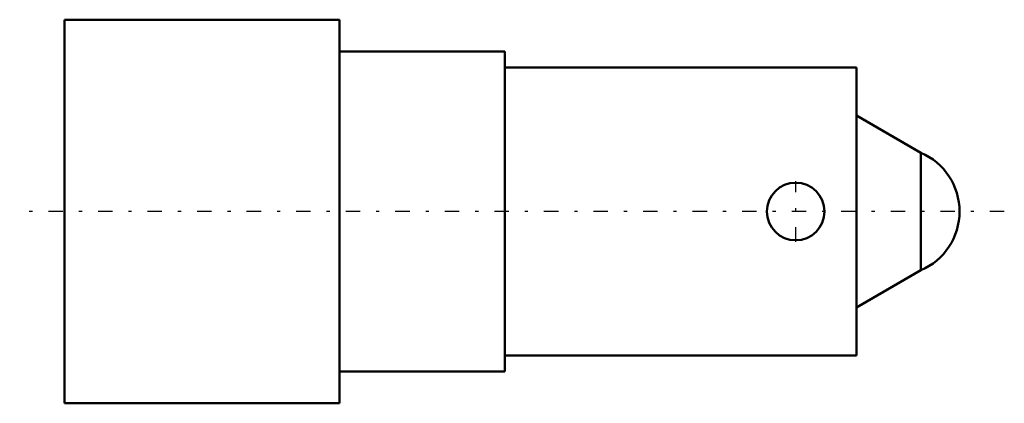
# Model space of a CAD drawing. Header units: millimetres. Extents: x -1.4 to 29.4, y -6 to 6.
import ezdxf

# ---------------------------------------------------------------- set-up
doc = ezdxf.new("R2010")
doc.units = ezdxf.units.MM
doc.linetypes.add('Center', pattern=[1.5, 0.45, -0.5, 0.05, -0.5])
doc.linetypes.add('Dashed', pattern=[2, 1, -1])
for name, color, linetype, lineweight in [('AM_0', 7, 'Continuous', 30), ('AM_3', 7, 'Dashed', 5), ('AM_7', 7, 'Center', 5)]:
    doc.layers.add(name, color=color, linetype=linetype, lineweight=lineweight)

msp = doc.modelspace()

# ---------------------------------------------------------------- linework, layer by layer
at = {"layer": 'AM_0', "color": 7, "linetype": 'Continuous', "lineweight": 50}
for p, q in [((8.6, 6), (0, 6)), ((0, 6), (0, -6)), ((8.6, 6), (8.6, -6)), ((13.775, 5), (8.6, 5)), ((13.775, 5), (13.775, -5)), ((24.775, 4.5), (13.775, 4.5)), ((24.775, 4.5), (24.775, -4.5)), ((26.785, 1.839), (24.775, 3)), ((26.785, 1.839), (26.785, -1.839)), ((24.775, -3), (26.785, -1.839)), ((13.775, -4.5), (24.775, -4.5)), ((8.6, -5), (13.775, -5)), ((0, -6), (8.6, -6))]:
    msp.add_line(p, q, dxfattribs=at)
msp.add_circle((22.875, 0), 0.9, dxfattribs=at)
msp.add_arc((26, 0), 2, 293.1147, 66.8853, dxfattribs=at)
at = {"layer": 'AM_3', "color": 6, "linetype": 'Dashed', "lineweight": 25}
msp.add_lwpolyline([(22.875, 0.9), (22.85, 0.9), (22.799, 0.897), (22.747, 0.891), (22.721, 0.887), (22.695, 0.882), (22.644, 0.87), (22.593, 0.855), (22.543, 0.836), (22.494, 0.815), (22.446, 0.791), (22.423, 0.778), (22.4, 0.765), (22.356, 0.736), (22.315, 0.704), (22.275, 0.671), (22.239, 0.636), (22.204, 0.6), (22.187, 0.58), (22.171, 0.56), (22.139, 0.519), (22.11, 0.475), (22.097, 0.452), (22.084, 0.429), (22.06, 0.381), (22.039, 0.332), (22.029, 0.308), (22.02, 0.282), (22.005, 0.231), (21.993, 0.18), (21.984, 0.128), (21.978, 0.076), (21.975, 0.025), (21.975, 0), (21.975, -0.025), (21.978, -0.076), (21.984, -0.128), (21.993, -0.18), (22.005, -0.231), (22.02, -0.282), (22.029, -0.308), (22.039, -0.332), (22.06, -0.381), (22.084, -0.429), (22.11, -0.475), (22.139, -0.519), (22.171, -0.56), (22.187, -0.58), (22.204, -0.6), (22.239, -0.636), (22.275, -0.671), (22.315, -0.704), (22.356, -0.736), (22.4, -0.765), (22.423, -0.778), (22.446, -0.791), (22.494, -0.815), (22.543, -0.836), (22.593, -0.855), (22.644, -0.87), (22.695, -0.882), (22.721, -0.887), (22.747, -0.891), (22.799, -0.897), (22.85, -0.9), (22.875, -0.9), (22.9, -0.9), (22.951, -0.897), (23.003, -0.891), (23.029, -0.887), (23.055, -0.882), (23.106, -0.87), (23.157, -0.855), (23.207, -0.836), (23.256, -0.815), (23.304, -0.791), (23.327, -0.778), (23.35, -0.765), (23.394, -0.736), (23.435, -0.704), (23.475, -0.671), (23.511, -0.636), (23.546, -0.6), (23.563, -0.58), (23.579, -0.56), (23.611, -0.519), (23.64, -0.475), (23.666, -0.429), (23.69, -0.381), (23.711, -0.332), (23.721, -0.308), (23.73, -0.282), (23.745, -0.231), (23.757, -0.18), (23.766, -0.128), (23.772, -0.076), (23.775, -0.025), (23.775, 0), (23.775, 0.025), (23.772, 0.076), (23.766, 0.128), (23.757, 0.18), (23.745, 0.231), (23.73, 0.282), (23.721, 0.308), (23.711, 0.332), (23.69, 0.381), (23.666, 0.429), (23.653, 0.452), (23.64, 0.475), (23.611, 0.519), (23.579, 0.56), (23.563, 0.58), (23.546, 0.6), (23.511, 0.636), (23.475, 0.671), (23.435, 0.704), (23.394, 0.736), (23.35, 0.765), (23.327, 0.778), (23.304, 0.791), (23.256, 0.815), (23.207, 0.836), (23.157, 0.855), (23.106, 0.87), (23.055, 0.882), (23.029, 0.887), (23.003, 0.891), (22.951, 0.897), (22.9, 0.9), (22.875, 0.9)], dxfattribs=at)
at = {"layer": 'AM_7', "color": 4, "linetype": 'Center', "lineweight": 25}
for p, q in [((22.875, -0.945), (22.875, 0.945)), ((29.4, 0), (-1.4, 0))]:
    msp.add_line(p, q, dxfattribs=at)

doc.saveas('drawing.dxf')
